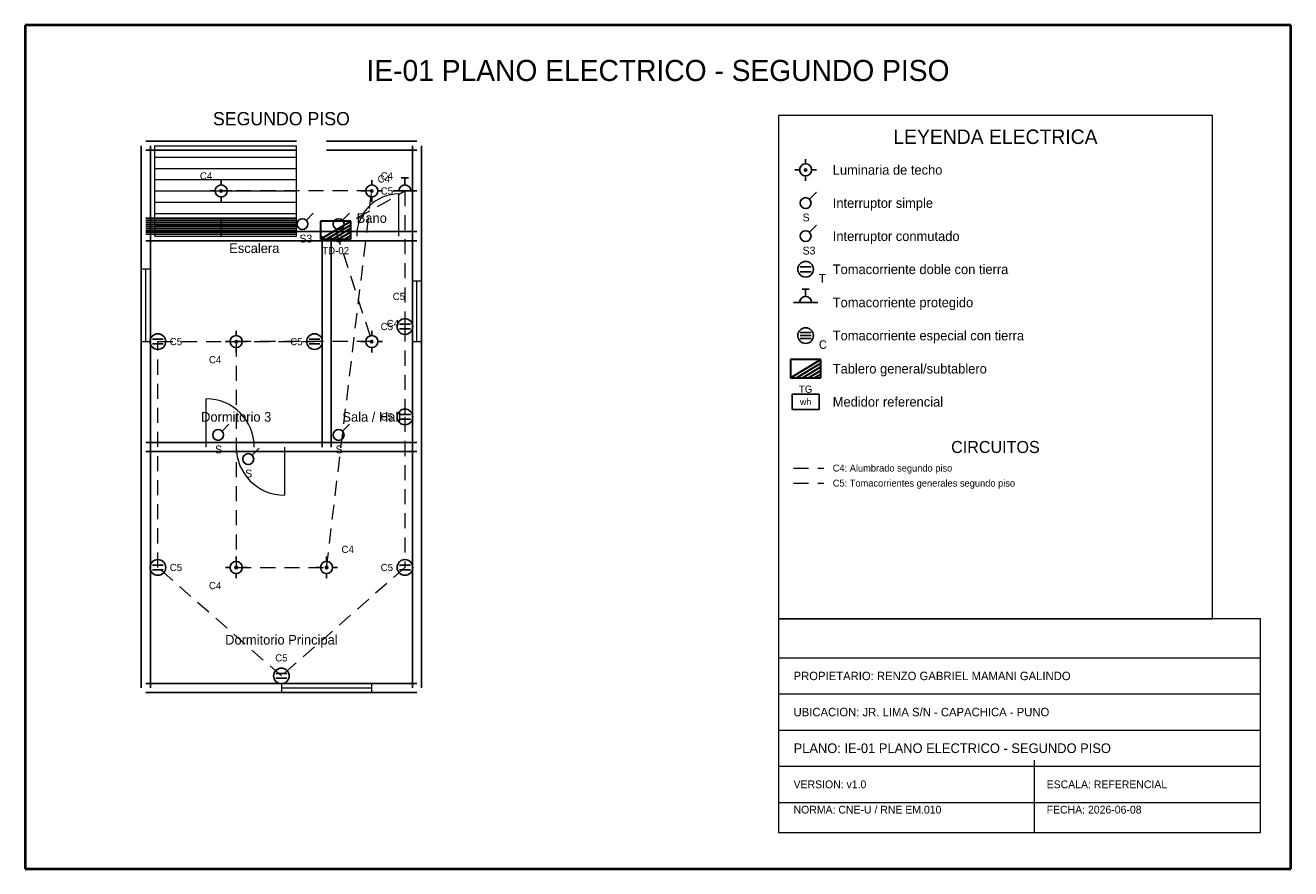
# Model space of a CAD drawing. Header units: metres. Extents: x -1 to 20, y -1 to 13.
import ezdxf
from ezdxf.enums import TextEntityAlignment as Align

# ---------------------------------------------------------------- set-up
doc = ezdxf.new("R2010")
doc.units = ezdxf.units.M
doc.linetypes.add('DASHED', pattern=[0.4, 0.25, -0.15])
for name, color, linetype, lineweight, true_color in [('ARQ_ESCALERAS', 7, 'CONTINUOUS', 15, 0x787878), ('ARQ_MUROS', 7, 'CONTINUOUS', 25, 0x141414), ('ARQ_PUERTAS', 7, 'CONTINUOUS', 15, 0x787878), ('ARQ_TEXTOS', 7, 'CONTINUOUS', 13, 0x787878), ('ARQ_VENTANAS', 7, 'CONTINUOUS', 15, 0x1496aa), ('ELEC_CIRCUITO_C4', 7, 'DASHED', 20, 0xdc7d19), ('ELEC_CIRCUITO_C5', 7, 'DASHED', 20, 0x2355b4), ('ELEC_INTERRUPTORES', 7, 'CONTINUOUS', 25, 0xdc7d19), ('ELEC_LEYENDA', 7, 'CONTINUOUS', 18, 0x141414), ('ELEC_LUMINARIAS', 7, 'CONTINUOUS', 25, 0xdc7d19), ('ELEC_MEDIDOR', 7, 'CONTINUOUS', 25, 0x1e8246), ('ELEC_ROTULO', 7, 'CONTINUOUS', 20, 0x141414), ('ELEC_TABLEROS', 7, 'CONTINUOUS', 30, 0xc81e1e), ('ELEC_TEXTOS', 7, 'CONTINUOUS', 13, 0x141414), ('ELEC_TOMACORRIENTES', 7, 'CONTINUOUS', 25, 0x2355b4), ('MARCO', 7, 'CONTINUOUS', 40, 0x141414)]:
    doc.layers.add(name, color=color, linetype=linetype, lineweight=lineweight, true_color=true_color)

msp = doc.modelspace()

# ---------------------------------------------------------------- linework, layer by layer
at = {"layer": 'ARQ_ESCALERAS'}
for p, q in [((1.15, 9.5), (1.15, 11)), ((1.15, 11), (3.5, 11)), ((3.5, 9.5), (3.5, 11)), ((1.15, 10.812), (3.5, 10.812)), ((1.15, 10.625), (3.5, 10.625)), ((1.15, 10.438), (3.5, 10.438)), ((1.15, 10.25), (3.5, 10.25)), ((1.15, 10.062), (3.5, 10.062)), ((1.15, 9.875), (3.5, 9.875)), ((1.15, 9.688), (3.5, 9.688)), ((1.15, 9.5), (3.5, 9.5))]:
    msp.add_line(p, q, dxfattribs=at)
at = {"layer": 'ARQ_MUROS'}
for p, q in [((0.925, 9.5), (0.925, 11)), ((1, 11.075), (3.5, 11.075)), ((1, 10.925), (3.5, 10.925)), ((1.075, 9.5), (1.075, 11)), ((4, 11.075), (5.5, 11.075)), ((4, 10.925), (5.5, 10.925)), ((5.425, 9.5), (5.425, 11)), ((5.575, 9.5), (5.575, 11)), ((1, 9.8), (3.5, 9.8)), ((1, 9.767), (2.25, 9.767)), ((1, 9.733), (2.25, 9.733)), ((1, 9.7), (2.25, 9.7)), ((1, 9.667), (2.25, 9.667)), ((2.25, 9.5), (2.25, 9.8)), ((2.25, 9.767), (3.5, 9.767)), ((2.25, 9.733), (3.5, 9.733)), ((2.25, 9.7), (3.5, 9.7)), ((2.25, 9.667), (3.5, 9.667)), ((0.925, 6), (0.925, 9.5)), ((1, 9.633), (2.25, 9.633)), ((1, 9.6), (2.25, 9.6)), ((1, 9.575), (3.5, 9.575)), ((1, 9.575), (4, 9.575)), ((1, 9.567), (2.25, 9.567)), ((1, 9.533), (2.25, 9.533)), ((1.075, 6), (1.075, 9.5)), ((2.25, 9.633), (3.5, 9.633)), ((2.25, 9.6), (3.5, 9.6)), ((2.25, 9.567), (3.5, 9.567)), ((2.25, 9.533), (3.5, 9.533)), ((3.925, 6), (3.925, 9.5)), ((4, 9.575), (5.5, 9.575)), ((4.075, 6), (4.075, 9.5)), ((5.425, 6), (5.425, 9.5)), ((5.575, 6), (5.575, 9.5)), ((1, 9.425), (3.5, 9.425)), ((1, 9.425), (4, 9.425)), ((4, 9.425), (5.5, 9.425)), ((0.925, 2), (0.925, 6)), ((1, 6.075), (4, 6.075)), ((1, 6.075), (5.5, 6.075)), ((1, 5.925), (4, 5.925)), ((1, 5.925), (5.5, 5.925)), ((1.075, 2), (1.075, 6)), ((4, 6.075), (5.5, 6.075)), ((4, 5.925), (5.5, 5.925)), ((5.425, 2), (5.425, 6)), ((5.575, 2), (5.575, 6)), ((1, 2.075), (5.5, 2.075)), ((1, 1.925), (5.5, 1.925))]:
    msp.add_line(p, q, dxfattribs=at)
at = {"layer": 'ARQ_PUERTAS'}
for p, q in [((5.2, 9.5), (5.2, 10.2)), ((2, 6), (2, 6.8)), ((3.3, 6), (3.3, 5.2))]:
    msp.add_line(p, q, dxfattribs=at)
for centre, radius, start, end in [((5.2, 9.5), 0.7, 90, 180), ((2, 6), 0.8, 0, 90), ((3.3, 6), 0.8, 180, -90)]:
    msp.add_arc(centre, radius, start, end, dxfattribs=at)
at = {"layer": 'ARQ_VENTANAS'}
for p, q in [((1.075, 8.95), (0.925, 8.95)), ((0.925, 8.95), (0.925, 7.75)), ((1, 7.75), (1, 8.95)), ((1.075, 7.75), (1.075, 8.95)), ((5.575, 8.75), (5.425, 8.75)), ((5.425, 8.75), (5.425, 7.75)), ((5.5, 7.75), (5.5, 8.75)), ((5.575, 7.75), (5.575, 8.75)), ((0.925, 7.75), (1.075, 7.75)), ((5.425, 7.75), (5.575, 7.75)), ((4.75, 2.075), (3.25, 2.075)), ((3.25, 2.075), (3.25, 1.925)), ((3.25, 2), (4.75, 2)), ((3.25, 1.925), (4.75, 1.925)), ((4.75, 1.925), (4.75, 2.075))]:
    msp.add_line(p, q, dxfattribs=at)
at = {"layer": 'ELEC_CIRCUITO_C4', "linetype": 'DASHED', "true_color": 0xdc7d19}
for p, q in [((4.75, 10.25), (2.25, 10.25)), ((4, 4), (4.75, 10.25)), ((4.15, 9.6), (4.75, 7.75)), ((4.75, 7.75), (2.5, 7.75)), ((2.5, 7.75), (2.5, 4)), ((11.75, 5.65), (12.25, 5.65)), ((2.5, 4), (4, 4))]:
    msp.add_line(p, q, dxfattribs=at)
at = {"layer": 'ELEC_CIRCUITO_C5', "linetype": 'DASHED', "true_color": 0x2355b4}
for p, q in [((4.15, 9.6), (5.3, 10.25)), ((5.3, 10.25), (5.3, 8)), ((5.3, 8), (5.3, 6.5)), ((1.2, 4), (1.2, 7.75)), ((1.2, 7.75), (3.8, 7.75)), ((5.3, 6.5), (5.3, 4)), ((11.75, 5.4), (12.25, 5.4)), ((3.25, 2.2), (1.2, 4)), ((5.3, 4), (3.25, 2.2))]:
    msp.add_line(p, q, dxfattribs=at)
at = {"layer": 'ELEC_INTERRUPTORES', "true_color": 0xdc7d19}
for p, q in [((12.01, 10.11), (12.13, 10.23)), ((3.66, 9.76), (3.78, 9.88)), ((4.26, 9.76), (4.38, 9.88)), ((12.01, 9.56), (12.13, 9.68)), ((2.26, 6.26), (2.38, 6.38)), ((4.26, 6.26), (4.38, 6.38)), ((2.76, 5.86), (2.88, 5.98))]:
    msp.add_line(p, q, dxfattribs=at)
for centre in [(11.95, 10.05), (3.6, 9.7), (4.2, 9.7), (11.95, 9.5), (2.2, 6.2), (4.2, 6.2), (2.7, 5.8)]:
    msp.add_circle(centre, 0.09, dxfattribs=at)
at = {"layer": 'ELEC_LEYENDA', "true_color": 0x141414}
for p, q in [((18.7, 11.5), (11.5, 11.5)), ((11.5, 11.5), (11.5, 3.15)), ((18.7, 3.15), (18.7, 11.5)), ((11.5, 3.15), (18.7, 3.15))]:
    msp.add_line(p, q, dxfattribs=at)
at = {"layer": 'ELEC_LUMINARIAS', "true_color": 0xdc7d19}
for p, q in [((11.95, 10.7), (11.95, 10.78)), ((11.85, 10.6), (11.77, 10.6)), ((11.95, 10.5), (11.95, 10.42)), ((12.05, 10.6), (12.13, 10.6)), ((2.25, 10.35), (2.25, 10.43)), ((4.75, 10.35), (4.75, 10.43)), ((2.15, 10.25), (2.07, 10.25)), ((2.25, 10.15), (2.25, 10.07)), ((2.35, 10.25), (2.43, 10.25)), ((4.65, 10.25), (4.57, 10.25)), ((4.75, 10.15), (4.75, 10.07)), ((4.85, 10.25), (4.93, 10.25)), ((2.5, 7.85), (2.5, 7.93)), ((4.75, 7.85), (4.75, 7.93)), ((2.4, 7.75), (2.32, 7.75)), ((2.5, 7.65), (2.5, 7.57)), ((2.6, 7.75), (2.68, 7.75)), ((4.65, 7.75), (4.57, 7.75)), ((4.75, 7.65), (4.75, 7.57)), ((4.85, 7.75), (4.93, 7.75)), ((2.4, 4), (2.32, 4)), ((2.5, 4.1), (2.5, 4.18)), ((2.6, 4), (2.68, 4)), ((3.9, 4), (3.82, 4)), ((4, 4.1), (4, 4.18)), ((4.1, 4), (4.18, 4)), ((2.5, 3.9), (2.5, 3.82)), ((4, 3.9), (4, 3.82))]:
    msp.add_line(p, q, dxfattribs=at)
for centre, radius in [((11.95, 10.6), 0.1), ((11.95, 10.6), 0.02), ((2.25, 10.25), 0.1), ((4.75, 10.25), 0.1), ((2.25, 10.25), 0.02), ((4.75, 10.25), 0.02), ((2.5, 7.75), 0.1), ((2.5, 7.75), 0.02), ((4.75, 7.75), 0.1), ((4.75, 7.75), 0.02), ((2.5, 4), 0.1), ((2.5, 4), 0.02), ((4, 4), 0.1), ((4, 4), 0.02)]:
    msp.add_circle(centre, radius, dxfattribs=at)
at = {"layer": 'ELEC_MEDIDOR', "true_color": 0x1e8246}
for p, q in [((12.175, 6.875), (11.725, 6.875)), ((11.725, 6.875), (11.725, 6.625)), ((12.175, 6.625), (12.175, 6.875)), ((11.725, 6.625), (12.175, 6.625))]:
    msp.add_line(p, q, dxfattribs=at)
at = {"layer": 'ELEC_ROTULO', "true_color": 0x141414}
for p, q in [((19.5, 3.15), (11.5, 3.15)), ((11.5, 3.15), (11.5, -0.4)), ((19.5, -0.4), (19.5, 3.15)), ((11.5, 2.5), (19.5, 2.5)), ((11.5, 1.9), (19.5, 1.9)), ((11.5, 1.3), (19.5, 1.3)), ((11.5, 0.7), (19.5, 0.7)), ((15.75, -0.4), (15.75, 0.8)), ((11.5, 0.1), (19.5, 0.1)), ((11.5, -0.4), (19.5, -0.4))]:
    msp.add_line(p, q, dxfattribs=at)
at = {"layer": 'ELEC_TABLEROS', "true_color": 0xc81e1e}
for p, q in [((4.4, 9.75), (3.9, 9.75)), ((3.9, 9.75), (3.9, 9.45)), ((3.9, 9.45), (4.4, 9.75)), ((4, 9.45), (4.4, 9.69)), ((4.4, 9.45), (4.4, 9.75)), ((4.4, 9.45), (4.4, 9.75)), ((3.9, 9.45), (4.4, 9.45)), ((3.9, 9.45), (4.4, 9.45)), ((4.1, 9.45), (4.4, 9.63)), ((4.2, 9.45), (4.4, 9.57)), ((4.3, 9.45), (4.4, 9.51)), ((12.2, 7.45), (11.7, 7.45)), ((11.7, 7.45), (11.7, 7.15)), ((11.7, 7.15), (12.2, 7.45)), ((11.8, 7.15), (12.2, 7.39)), ((12.2, 7.15), (12.2, 7.45)), ((12.2, 7.15), (12.2, 7.45)), ((11.7, 7.15), (12.2, 7.15)), ((11.7, 7.15), (12.2, 7.15)), ((11.9, 7.15), (12.2, 7.33)), ((12, 7.15), (12.2, 7.27)), ((12.1, 7.15), (12.2, 7.21))]:
    msp.add_line(p, q, dxfattribs=at)
at = {"layer": 'ELEC_TOMACORRIENTES', "true_color": 0x2355b4}
for p, q in [((5.24, 10.47), (5.36, 10.47)), ((5.3, 10.35), (5.3, 10.47)), ((5.1, 10.25), (5.5, 10.25)), ((11.86, 8.99), (12.04, 8.99)), ((11.86, 8.91), (12.04, 8.91)), ((11.89, 8.62), (12.01, 8.62)), ((11.95, 8.5), (11.95, 8.62)), ((11.75, 8.4), (12.15, 8.4)), ((5.21, 8.04), (5.39, 8.04)), ((1.11, 7.79), (1.29, 7.79)), ((3.71, 7.79), (3.89, 7.79)), ((5.21, 7.96), (5.39, 7.96)), ((1.11, 7.71), (1.29, 7.71)), ((3.71, 7.71), (3.89, 7.71)), ((5.21, 6.54), (5.39, 6.54)), ((5.21, 6.46), (5.39, 6.46)), ((1.11, 4.04), (1.29, 4.04)), ((5.21, 4.04), (5.39, 4.04)), ((1.11, 3.96), (1.29, 3.96)), ((5.21, 3.96), (5.39, 3.96)), ((3.16, 2.24), (3.34, 2.24)), ((3.16, 2.16), (3.34, 2.16))]:
    msp.add_line(p, q, dxfattribs=at)
at = {"layer": 'ELEC_TOMACORRIENTES', "true_color": 0xc81e1e}
for p, q in [((11.86, 7.9), (12.04, 7.9)), ((11.86, 7.85), (12.04, 7.85)), ((11.86, 7.8), (12.04, 7.8))]:
    msp.add_line(p, q, dxfattribs=at)
at = {"layer": 'ELEC_TOMACORRIENTES', "true_color": 0x2355b4}
for centre in [(11.95, 8.95), (5.3, 8), (1.2, 7.75), (3.8, 7.75), (5.3, 6.5), (1.2, 4), (5.3, 4), (3.25, 2.2)]:
    msp.add_circle(centre, 0.13, dxfattribs=at)
at = {"layer": 'ELEC_TOMACORRIENTES', "true_color": 0xc81e1e}
msp.add_circle((11.95, 7.85), 0.13, dxfattribs=at)
at = {"layer": 'ELEC_TOMACORRIENTES', "true_color": 0x2355b4}
for centre in [(5.3, 10.25), (11.95, 8.4)]:
    msp.add_arc(centre, 0.1, 0, 180, dxfattribs=at)
at = {"layer": 'MARCO', "true_color": 0x141414}
for p, q in [((20, 13), (-1, 13)), ((-1, 13), (-1, -1)), ((20, -1), (20, 13)), ((-1, -1), (20, -1))]:
    msp.add_line(p, q, dxfattribs=at)

# ---------------------------------------------------------------- texts
at = {"layer": 'ARQ_TEXTOS'}
for s, p in [('Bano', (4.75, 9.8)), ('Escalera', (2.8, 9.3)), ('Dormitorio 3', (2.5, 6.5)), ('Sala / Hall', (4.75, 6.5)), ('Dormitorio Principal', (3.25, 2.8))]:
    msp.add_text(s, height=0.16, dxfattribs=at).set_placement(p, align=Align.MIDDLE_CENTER)
at = {"layer": 'ELEC_INTERRUPTORES'}
for s, p in [('S', (11.9, 9.81)), ('S3', (3.55, 9.46)), ('S', (4.15, 9.46)), ('S3', (11.9, 9.26)), ('S', (2.15, 5.96)), ('S', (4.15, 5.96)), ('S', (2.65, 5.56))]:
    msp.add_text(s, height=0.13, dxfattribs=at).set_placement(p, align=Align.MIDDLE_LEFT)
at = {"layer": 'ELEC_LEYENDA'}
for s, height, p in [('LEYENDA ELECTRICA', 0.24, (15.1, 11.15)), ('CIRCUITOS', 0.2, (15.1, 6))]:
    msp.add_text(s, height=height, dxfattribs=at).set_placement(p, align=Align.MIDDLE_CENTER)
for s, height, p in [('Luminaria de techo', 0.16, (12.4, 10.6)), ('Interruptor simple', 0.16, (12.4, 10.05)), ('Interruptor conmutado', 0.16, (12.4, 9.5)), ('Tomacorriente doble con tierra', 0.16, (12.4, 8.95)), ('Tomacorriente protegido', 0.16, (12.4, 8.4)), ('Tomacorriente especial con tierra', 0.16, (12.4, 7.85)), ('Tablero general/subtablero', 0.16, (12.4, 7.3)), ('Medidor referencial', 0.16, (12.4, 6.75)), ('C4: Alumbrado segundo piso', 0.115, (12.4, 5.65)), ('C5: Tomacorrientes generales segundo piso', 0.115, (12.4, 5.4))]:
    msp.add_text(s, height=height, dxfattribs=at).set_placement(p, align=Align.MIDDLE_LEFT)
at = {"layer": 'ELEC_MEDIDOR'}
msp.add_text('wh', height=0.11, dxfattribs=at).set_placement((11.95, 6.75), align=Align.MIDDLE_CENTER)
at = {"layer": 'ELEC_ROTULO'}
msp.add_text('IE-01 PLANO ELECTRICO - SEGUNDO PISO', height=0.35, dxfattribs=at).set_placement((9.5, 12.25), align=Align.MIDDLE_CENTER)
for s, height, p in [('PROPIETARIO: RENZO GABRIEL MAMANI GALINDO', 0.14, (11.75, 2.2)), ('UBICACION: JR. LIMA S/N - CAPACHICA - PUNO', 0.14, (11.75, 1.6)), ('PLANO: IE-01 PLANO ELECTRICO - SEGUNDO PISO', 0.16, (11.75, 1)), ('VERSION: v1.0', 0.13, (11.75, 0.4)), ('ESCALA: REFERENCIAL', 0.13, (15.95, 0.4)), ('NORMA: CNE-U / RNE EM.010', 0.13, (11.75, -0.02)), ('FECHA: 2026-06-08', 0.13, (15.95, -0.02))]:
    msp.add_text(s, height=height, dxfattribs=at).set_placement(p, align=Align.MIDDLE_LEFT)
at = {"layer": 'ELEC_TABLEROS'}
for s, p in [('TD-02', (4.15, 9.26)), ('TG', (11.95, 6.96))]:
    msp.add_text(s, height=0.12, dxfattribs=at).set_placement(p, align=Align.MIDDLE_CENTER)
at = {"layer": 'ELEC_TEXTOS'}
for s, height, p in [('SEGUNDO PISO', 0.22, (3.25, 11.45)), ('C4', 0.12, (2, 10.5)), ('C4', 0.12, (4.95, 10.45)), ('C4', 0.12, (5, 10.5)), ('C5', 0.12, (5, 10.25)), ('C5', 0.12, (5.2, 8.5)), ('C5', 0.12, (5, 8)), ('C4', 0.12, (5.1, 8.05)), ('C5', 0.12, (1.5, 7.75)), ('C5', 0.12, (3.5, 7.75)), ('C4', 0.12, (2.15, 7.45)), ('C5', 0.12, (5, 6.5)), ('C4', 0.12, (4.35, 4.3)), ('C5', 0.12, (1.5, 4)), ('C5', 0.12, (5, 4)), ('C4', 0.12, (2.15, 3.7)), ('C5', 0.12, (3.25, 2.5))]:
    msp.add_text(s, height=height, dxfattribs=at).set_placement(p, align=Align.MIDDLE_CENTER)
at = {"layer": 'ELEC_TOMACORRIENTES'}
for s, p in [('T', (12.17, 8.8)), ('C', (12.17, 7.7))]:
    msp.add_text(s, height=0.14, dxfattribs=at).set_placement(p, align=Align.MIDDLE_LEFT)

doc.saveas('drawing.dxf')
